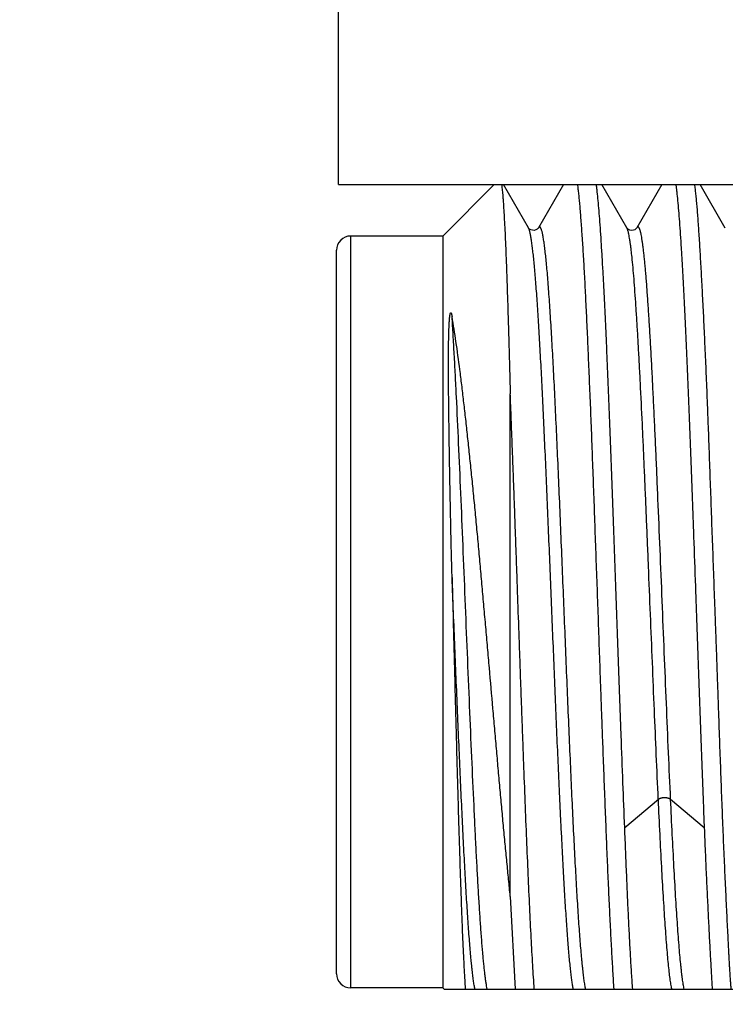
# Model space of a CAD drawing. Header units: inches. Extents: x 0.2 to 16.8, y 0.2 to 10.8.
# Tile 20 of 30: x 9.965 to 10.164, y 6.391 to 6.669. Entities that reach past the tile are written whole.
import ezdxf

# ---------------------------------------------------------------- set-up
doc = ezdxf.new("R2010")
doc.units = ezdxf.units.IN
doc.header["$LTSCALE"] = 0.935
doc.header["$MEASUREMENT"] = 0
doc.layers.get('0').update_dxf_attribs({"linetype": 'CONTINUOUS'})
doc.layers.add('DIMENSIONS', color=7, linetype='CONTINUOUS')
doc.styles.get("Standard").update_dxf_attribs({"font": 'txt', "width": 0.8})
doc.dimstyles.new('DIMSTYLE_1', dxfattribs={"dimtxt": 0.125, "dimasz": 0.18, "dimexe": 0.18, "dimexo": 0.0625, "dimgap": 0.09, "dimtad": 0, "dimtih": 1, "dimtoh": 1, "dimdec": 3, "dimzin": 4, "dimdsep": 46, "dimtxsty": 'STANDARD', "dimblk": '_FILLED', "dimblk1": '_FILLED', "dimblk2": '_FILLED', "dimcen": 0.09, "dimadec": 0, "dimazin": 0, "dimtp": 0.01, "dimtm": 0.01, "dimtfac": 1, "dimtdec": 3, "dimtofl": 0, "dimtmove": 0, "dimatfit": 3, "dimldrblk": '_FILLED', "dimfxl": 1, "dimtolj": 1, "dimtzin": 4, "dimarcsym": 0})

# ---------------------------------------------------------------- blocks, each defined once
blk = doc.blocks.new('*D35')
at = {"layer": 'DIMENSIONS', "color": 2, "linetype": 'CONTINUOUS'}
blk.add_line((9.2083754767, 6.0599823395), (9.2083754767, 8.593492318), dxfattribs=at)
at = {"layer": 'DIMENSIONS', "color": 2, "linetype": 'CONTINUOUS', "insert": (9.1458754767, 8.655992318), "char_height": 0.125, "width": 1.325, "attachment_point": 1, "rotation": 90, "line_spacing_factor": 0.9}
blk.add_mtext('1.231{\\Ftxt.shx;\\W1.000000;\\H0.125000; }[31.28]', dxfattribs=at)
blk = doc.blocks.new('_FILLED')
at = {"color": 0, "linetype": 'BYBLOCK'}
blk.add_solid([(0, 0), (-1, 0.1736111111), (-1, -0.1736111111)], dxfattribs=at)

msp = doc.modelspace()

# ---------------------------------------------------------------- linework, layer by layer
at = {"color": 7, "linetype": 'CONTINUOUS'}
for p, q in [((10.0548724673, 6.6224823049), (10.0548724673, 6.8724823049)), ((10.0548724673, 6.6224823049), (10.2693443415, 6.6224823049)), ((10.098825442, 6.6224823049), (10.0843254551, 6.607982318)), ((10.1084442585, 6.6102961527), (10.101392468, 6.6224823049)), ((10.1183419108, 6.6224823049), (10.1112889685, 6.6102938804)), ((10.1362121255, 6.6103008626), (10.129163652, 6.6224823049)), ((10.1461072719, 6.6224823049), (10.1390546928, 6.6102944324)), ((10.1639861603, 6.6102383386), (10.1568975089, 6.6224823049)), ((10.1084591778, 6.6102742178), (10.1084440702, 6.6102988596)), ((10.0843254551, 6.607982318), (10.0583254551, 6.607982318)), ((10.0843254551, 6.607982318), (10.0843254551, 6.395982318)), ((10.0543254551, 6.3999823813), (10.0543254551, 6.6039822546)), ((10.1033254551, 6.4217957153), (10.1033254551, 6.563473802)), ((10.1033254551, 6.4217957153), (10.1047428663, 6.3956573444)), ((10.0843254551, 6.395982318), (10.0583254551, 6.395982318)), ((10.0846504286, 6.3956573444), (10.0843254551, 6.395982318)), ((10.0846504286, 6.3956573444), (10.2878754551, 6.3956573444))]:
    msp.add_line(p, q, dxfattribs=at)
at = {"color": 9, "linetype": 'CONTINUOUS'}
for p, q in [((10.1085604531, 6.6100580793), (10.1084442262, 6.6102962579)), ((10.0583254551, 6.395982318), (10.0583254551, 6.607982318)), ((10.1450934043, 6.4491145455), (10.1356160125, 6.4411222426)), ((10.1580348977, 6.4411222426), (10.1485575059, 6.4491145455))]:
    msp.add_line(p, q, dxfattribs=at)
at = {"color": 7, "linetype": 'CONTINUOUS'}
for points in [[(10.1112889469, 6.6102945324), (10.1112468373, 6.6102307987), (10.111134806, 6.6100981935), (10.110910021, 6.6099047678), (10.1105375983, 6.6096990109), (10.1100567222, 6.6095747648), (10.1095610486, 6.6095924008), (10.1090928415, 6.6097464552), (10.1087525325, 6.6099607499), (10.1085589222, 6.6101442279), (10.1084685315, 6.610260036), (10.1084591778, 6.6102742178)], [(10.1390547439, 6.6102943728), (10.1390436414, 6.6102760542), (10.138966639, 6.6101712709), (10.1387872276, 6.6099907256), (10.1384753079, 6.6097784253), (10.13804685, 6.6096129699), (10.1375656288, 6.6095628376), (10.1370647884, 6.6096582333), (10.1366415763, 6.6098672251), (10.1363788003, 6.6100828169), (10.1362525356, 6.6102308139), (10.136241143, 6.6102469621)]]:
    msp.add_lwpolyline(points, dxfattribs=at)
for centre, start, end in [((10.0583254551, 6.603982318), 90, 180.0000444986), ((10.0583254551, 6.399982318), 179.9999555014, 270)]:
    msp.add_arc(centre, 0.004, start, end, dxfattribs=at)
for points, knots in [([(10.1008762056, 6.6224958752), (10.1009038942, 6.6223013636), (10.1009582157, 6.6218815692), (10.1010340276, 6.6212055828), (10.1011099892, 6.6204386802), (10.1011861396, 6.6195815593), (10.1012625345, 6.6186349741), (10.1013690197, 6.6171965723), (10.1015009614, 6.6151810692), (10.1016546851, 6.6125057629), (10.1018084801, 6.6094944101), (10.101961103, 6.6061558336), (10.1021119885, 6.6025003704), (10.1022627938, 6.5985398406), (10.1024709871, 6.5926866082), (10.1026732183, 6.5864703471), (10.1028455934, 6.5808009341), (10.1029466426, 6.577353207), (10.1030226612, 6.574680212), (10.1030982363, 6.5719519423), (10.1032003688, 6.5682100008), (10.1032762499, 6.5653777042), (10.1033254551, 6.5634727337)], [0, 0, 0, 0, 0.0099757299, 0.0214906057, 0.0345368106, 0.0491042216, 0.0651810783, 0.0827547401, 0.1223373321, 0.1677338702, 0.218814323, 0.2754346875, 0.3374237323, 0.4045750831, 0.4766728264, 0.634804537, 0.7203669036, 0.7646656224, 0.8099352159, 0.8561409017, 0.9032444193, 1, 1, 1, 1]), ([(10.1222670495, 6.6225140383), (10.1223241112, 6.6220880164), (10.1224366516, 6.6211834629), (10.1225952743, 6.6197477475), (10.1227533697, 6.6181573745), (10.1229111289, 6.6164144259), (10.1230689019, 6.6145211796), (10.123227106, 6.612480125), (10.1233863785, 6.6102939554), (10.1236071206, 6.6070977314), (10.1238825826, 6.6027625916), (10.1242035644, 6.5971685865), (10.1245217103, 6.5910745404), (10.1248372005, 6.5845124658), (10.1250960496, 6.5787667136), (10.1253058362, 6.5739623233), (10.1254666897, 6.570214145), (10.1256285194, 6.5663763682), (10.1258465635, 6.5610948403), (10.1261176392, 6.5543075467), (10.1264367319, 6.5459653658), (10.1267530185, 6.5373920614), (10.1270683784, 6.5286327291), (10.1273883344, 6.5197335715), (10.1277121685, 6.5107413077), (10.1280345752, 6.5017029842), (10.1283539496, 6.4926660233), (10.1286182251, 6.48515752), (10.1288297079, 6.4791870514), (10.1289881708, 6.4747501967), (10.1291477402, 6.4703491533), (10.1293610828, 6.4645693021), (10.1296291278, 6.4574768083), (10.1299515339, 6.4491504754), (10.1302707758, 6.4411015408), (10.1305869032, 6.4333722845), (10.1308530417, 6.4271497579), (10.1310684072, 6.4223620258), (10.1312793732, 6.4178528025), (10.1314949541, 6.4134921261), (10.1317143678, 6.4092857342), (10.1318751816, 6.4063106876), (10.1320360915, 6.4034613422), (10.1321961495, 6.4007413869), (10.1323519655, 6.3981542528), (10.132458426, 6.3964744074), (10.1325127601, 6.3956573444)], [0, 0, 0, 0, 0.0056777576, 0.0120401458, 0.0190799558, 0.0267888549, 0.0351573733, 0.0441751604, 0.0538307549, 0.0641118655, 0.0864959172, 0.1112104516, 0.1381266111, 0.1671040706, 0.1979916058, 0.2141015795, 0.2306277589, 0.2475484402, 0.2648414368, 0.3004531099, 0.3372760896, 0.3751173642, 0.4137785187, 0.4530567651, 0.4927460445, 0.5326381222, 0.5725237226, 0.6121935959, 0.6318825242, 0.651439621, 0.6708392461, 0.6900559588, 0.7278401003, 0.7645938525, 0.8001244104, 0.8342454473, 0.8667781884, 0.8823954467, 0.8975525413, 0.9264075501, 0.940067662, 0.9531920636, 0.9657635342, 0.9777657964, 0.9891832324, 1, 1, 1, 1]), ([(10.1356160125, 6.4411222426), (10.1354443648, 6.4453625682), (10.1350997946, 6.4540485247), (10.1346877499, 6.4650173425), (10.1343596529, 6.4740577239), (10.1341124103, 6.4809866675), (10.1338646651, 6.4879828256), (10.1336140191, 6.4950237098), (10.133361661, 6.502086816), (10.1331097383, 6.5091496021), (10.1328593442, 6.5161894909), (10.1326106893, 6.5231839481), (10.1323634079, 6.5301105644), (10.1321160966, 6.5369471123), (10.1318666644, 6.5436716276), (10.1316145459, 6.5502625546), (10.1313625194, 6.5566988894), (10.1311117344, 6.5629600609), (10.1308627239, 6.569026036), (10.1306152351, 6.5748773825), (10.1303682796, 6.5804953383), (10.1301199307, 6.5858618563), (10.1298685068, 6.5909596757), (10.1296166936, 6.5957725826), (10.1293659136, 6.6002852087), (10.1291169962, 6.6044831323), (10.1288698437, 6.6083529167), (10.1286239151, 6.6118821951), (10.1283774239, 6.6150596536), (10.1281285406, 6.6178750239), (10.1279126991, 6.619989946), (10.1277380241, 6.621493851), (10.1276505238, 6.6221825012), (10.1276065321, 6.6225108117)], [0, 0, 0, 0, 0.0701119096, 0.143613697, 0.1813438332, 0.2195666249, 0.2581598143, 0.2970000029, 0.3359629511, 0.3749240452, 0.4137586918, 0.4523426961, 0.4905526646, 0.5282664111, 0.5653633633, 0.6017249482, 0.6372349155, 0.6717797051, 0.7052488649, 0.7375354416, 0.7685363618, 0.7981528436, 0.8262906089, 0.8528598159, 0.877775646, 0.9009587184, 0.9223354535, 0.9418384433, 0.9594070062, 0.974987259, 0.9885316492, 0.9945274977, 1, 1, 1, 1]), ([(10.1500325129, 6.6225106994), (10.1500758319, 6.6221823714), (10.150161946, 6.6214936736), (10.1503342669, 6.6199896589), (10.1505491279, 6.617874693), (10.1507998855, 6.6150594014), (10.1510506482, 6.61188209), (10.1513001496, 6.608352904), (10.1515479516, 6.6044831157), (10.1517943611, 6.6002851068), (10.1520405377, 6.5957723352), (10.1522884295, 6.5909593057), (10.1525400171, 6.5858615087), (10.1527924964, 6.5804951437), (10.1530441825, 6.5748773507), (10.1532941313, 6.5690260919), (10.153542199, 6.5629600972), (10.1537889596, 6.556698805), (10.1540358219, 6.550262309), (10.1542852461, 6.5436713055), (10.1545376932, 6.5369469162), (10.1547904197, 6.5301105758), (10.1551272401, 6.5208350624), (10.1554577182, 6.5114837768), (10.1557858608, 6.5020868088), (10.1560330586, 6.4950235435), (10.1562835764, 6.4879826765), (10.1565361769, 6.4809867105), (10.1567886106, 6.4740579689), (10.1570395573, 6.4672185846), (10.1572885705, 6.4604904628), (10.1575358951, 6.4538951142), (10.1577825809, 6.4474537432), (10.1579502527, 6.4432132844), (10.1580348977, 6.4411222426)], [0, 0, 0, 0, 0.0054713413, 0.0114663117, 0.0250102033, 0.0405912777, 0.0581612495, 0.0776652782, 0.0990422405, 0.1222248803, 0.147140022, 0.1737087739, 0.2018466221, 0.2314635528, 0.2624648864, 0.2947516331, 0.3282207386, 0.362765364, 0.3982751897, 0.4346367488, 0.4717337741, 0.5094475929, 0.5476575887, 0.6250762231, 0.664037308, 0.7030002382, 0.7418404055, 0.7804336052, 0.8186564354, 0.8563866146, 0.8935036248, 0.9298883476, 0.9654254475, 1, 1, 1, 1]), ([(10.1656342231, 6.3956573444), (10.1656077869, 6.3960602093), (10.1655510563, 6.3968773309), (10.1654612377, 6.3981198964), (10.1653863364, 6.3991768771), (10.1653286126, 6.4000395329), (10.1652726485, 6.4009244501), (10.1652068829, 6.4020513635), (10.1651321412, 6.4034283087), (10.1650584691, 6.4048376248), (10.1649829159, 6.4062787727), (10.1649057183, 6.4077513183), (10.1648003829, 6.4097761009), (10.1646683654, 6.4123819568), (10.1645104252, 6.4155964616), (10.164348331, 6.4189242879), (10.164183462, 6.4223611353), (10.1640174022, 6.4259025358), (10.1638507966, 6.4295438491), (10.1636262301, 6.4345847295), (10.1633486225, 6.4410988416), (10.1630259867, 6.4491474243), (10.1627110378, 6.4574737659), (10.1624024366, 6.466034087), (10.1621486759, 6.4732937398), (10.1619437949, 6.4791844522), (10.1617879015, 6.4836512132), (10.1616293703, 6.4881419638), (10.1614672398, 6.4926507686), (10.1613026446, 6.4971717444), (10.1610812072, 6.5032069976), (10.1608035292, 6.5107371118), (10.1604736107, 6.5197290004), (10.1601504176, 6.5286279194), (10.1598350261, 6.5373871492), (10.1595261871, 6.5459606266), (10.1592693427, 6.5529685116), (10.1590620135, 6.5584480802), (10.1589063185, 6.5624500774), (10.1587479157, 6.5663725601), (10.1585346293, 6.5714288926), (10.15826281, 6.5775129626), (10.1579300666, 6.5845080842), (10.1576006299, 6.591069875), (10.1572780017, 6.5971639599), (10.1569633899, 6.6027583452), (10.1567002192, 6.6070940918), (10.1564896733, 6.6102907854), (10.1563364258, 6.6124772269), (10.156182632, 6.6145185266), (10.1560275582, 6.616412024), (10.1558698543, 6.6181551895), (10.1557088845, 6.6197457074), (10.1555456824, 6.6211815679), (10.1554292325, 6.622086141), (10.1553700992, 6.6225121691)], [0, 0, 0, 0, 0.005333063, 0.0108196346, 0.0164564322, 0.01933016, 0.0222402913, 0.0281690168, 0.0342412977, 0.0404557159, 0.0468107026, 0.0533041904, 0.0599339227, 0.0735931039, 0.0877702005, 0.1024469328, 0.1176039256, 0.1332212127, 0.1492782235, 0.1657539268, 0.1998744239, 0.2354039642, 0.2721564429, 0.3099392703, 0.3485543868, 0.3681109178, 0.3877993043, 0.4075936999, 0.4274681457, 0.4473965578, 0.4673528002, 0.5072440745, 0.5469327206, 0.5862104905, 0.6248712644, 0.6627121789, 0.6995347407, 0.7175035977, 0.7351459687, 0.7524388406, 0.7693595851, 0.8019966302, 0.8328859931, 0.8618655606, 0.8887832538, 0.9134980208, 0.9358808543, 0.9461610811, 0.9558159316, 0.9648332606, 0.9732017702, 0.9809114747, 0.9879531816, 0.9943184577, 1, 1, 1, 1]), ([(10.086910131, 6.5116927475), (10.0868622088, 6.5135327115), (10.0867913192, 6.5162873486), (10.0867017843, 6.5199523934), (10.0866168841, 6.5235827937), (10.0865175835, 6.5280798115), (10.0864076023, 6.5334192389), (10.0863080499, 6.5386729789), (10.0862181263, 6.5438276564), (10.0861371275, 6.5488699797), (10.0860751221, 6.5529958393), (10.0860301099, 6.5562308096), (10.0859993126, 6.5586044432), (10.0859716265, 6.5609411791), (10.0859475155, 6.5632398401), (10.0859275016, 6.5654993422), (10.0859122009, 6.5677187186), (10.0859023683, 6.5698971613), (10.0858989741, 6.5720340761), (10.0859026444, 6.5737886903), (10.0859102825, 6.5751713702), (10.0859185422, 6.5761926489), (10.0859296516, 6.5772035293), (10.085943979, 6.5782041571), (10.0859620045, 6.5791947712), (10.0859806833, 6.5800141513), (10.085998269, 6.5806649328), (10.0860128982, 6.5811496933), (10.0860291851, 6.5816323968), (10.0860473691, 6.5821132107), (10.0860677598, 6.582592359), (10.0860907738, 6.5830701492), (10.0861126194, 6.5834675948), (10.0861321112, 6.5837851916), (10.0861478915, 6.5840233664), (10.086165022, 6.5842616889), (10.0861837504, 6.5845003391), (10.0862044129, 6.5847395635), (10.0862236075, 6.5849393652), (10.0862405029, 6.5850997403), (10.0862541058, 6.58522064), (10.0862687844, 6.585342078), (10.0862847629, 6.585464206), (10.086302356, 6.5855872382), (10.0863220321, 6.5857114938), (10.0863406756, 6.5858158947), (10.0863575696, 6.58590035), (10.0863716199, 6.5859647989), (10.0863873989, 6.5860302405), (10.0864024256, 6.5860854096), (10.0864161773, 6.5861302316), (10.086427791, 6.5861647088), (10.0864410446, 6.5861998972), (10.0864567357, 6.5862358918), (10.0864726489, 6.5862660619), (10.0864884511, 6.5862895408), (10.0865020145, 6.5863059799), (10.0865170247, 6.5863188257), (10.0865318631, 6.5863272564), (10.0865456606, 6.5863305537), (10.0865608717, 6.5863301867), (10.0865773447, 6.5863245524), (10.0865936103, 6.5863132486), (10.0866076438, 6.5862996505), (10.0866245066, 6.5862791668), (10.0866429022, 6.5862505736), (10.0866621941, 6.5862137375), (10.0866796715, 6.5861748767), (10.0866957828, 6.5861345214), (10.086710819, 6.5860929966), (10.0867298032, 6.5860360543), (10.0867516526, 6.585963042), (10.0867756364, 6.5858735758), (10.0867979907, 6.5857822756), (10.0868190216, 6.5856894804), (10.0868389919, 6.5855954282), (10.0868579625, 6.5855002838), (10.0868763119, 6.5854041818), (10.0868938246, 6.5853071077), (10.0869045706, 6.5852419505), (10.086910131, 6.5852092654)], [0, 0, 0, 0, 0.072722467, 0.1088729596, 0.1448507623, 0.2162004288, 0.2865954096, 0.3558586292, 0.4238152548, 0.4902899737, 0.5551087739, 0.5868482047, 0.6181174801, 0.6488999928, 0.679180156, 0.7089435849, 0.7381774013, 0.7668707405, 0.7950156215, 0.8226078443, 0.8361962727, 0.8496467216, 0.8629602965, 0.8761389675, 0.8891859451, 0.9021062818, 0.9085213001, 0.9149079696, 0.9212680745, 0.9276039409, 0.9339186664, 0.9402164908, 0.9465034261, 0.9496454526, 0.9527884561, 0.9559344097, 0.9590859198, 0.9622465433, 0.9654213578, 0.9670163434, 0.9686180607, 0.9702282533, 0.9718492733, 0.973484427, 0.9751386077, 0.9768196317, 0.9776741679, 0.9785414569, 0.979425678, 0.9803336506, 0.9808000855, 0.9812779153, 0.9817708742, 0.9822852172, 0.9828288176, 0.9831154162, 0.9834024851, 0.9836679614, 0.9838921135, 0.9840699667, 0.9842211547, 0.9844881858, 0.9847431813, 0.9849986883, 0.9852580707, 0.9857900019, 0.9863382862, 0.9868999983, 0.9874727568, 0.9880547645, 0.9886446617, 0.9898441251, 0.9910652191, 0.9923040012, 0.9935577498, 0.9948244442, 0.9961027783, 0.9973908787, 0.9986900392, 1, 1, 1, 1]), ([(10.1033254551, 6.4217964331), (10.1032453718, 6.4225863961), (10.1030877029, 6.4241784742), (10.1028553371, 6.426585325), (10.1026200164, 6.4290286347), (10.1023781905, 6.4315078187), (10.1021329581, 6.434021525), (10.1018869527, 6.4365676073), (10.1016415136, 6.4391442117), (10.1013124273, 6.4426364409), (10.1009839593, 6.4461647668), (10.1006574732, 6.449727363), (10.1003295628, 6.4533519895), (10.0999217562, 6.457934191), (10.099433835, 6.46348787), (10.0989431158, 6.4691060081), (10.0982810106, 6.4766892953), (10.0976114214, 6.4843154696), (10.0969334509, 6.49196653), (10.0964225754, 6.4977119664), (10.0959127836, 6.5034428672), (10.0954065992, 6.5091458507), (10.0949002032, 6.5148066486), (10.094390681, 6.520410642), (10.0938765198, 6.5259431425), (10.0933567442, 6.5313895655), (10.0928317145, 6.5367357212), (10.092302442, 6.5419680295), (10.0917712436, 6.547073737), (10.0912424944, 6.5520405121), (10.0907160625, 6.5568550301), (10.0901888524, 6.561502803), (10.0896576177, 6.5659691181), (10.0889597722, 6.5715247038), (10.0880827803, 6.5779225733), (10.0873041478, 6.58288347), (10.086910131, 6.5852092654)], [0, 0, 0, 0, 0.0145015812, 0.0292193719, 0.0441623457, 0.0593318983, 0.0747132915, 0.0902898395, 0.1060492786, 0.1219845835, 0.1543533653, 0.1707681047, 0.1873233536, 0.2208227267, 0.2547867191, 0.2891446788, 0.323821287, 0.3938123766, 0.4289625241, 0.4641053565, 0.4991592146, 0.5340431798, 0.5686723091, 0.6029590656, 0.6368148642, 0.6701514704, 0.7028826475, 0.7349249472, 0.7662002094, 0.7966348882, 0.8261490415, 0.8546549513, 0.8820644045, 0.9082948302, 0.9569171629, 1, 1, 1, 1]), ([(10.1100939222, 6.3956573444), (10.1099417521, 6.3979126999), (10.1096403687, 6.4027275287), (10.1092197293, 6.410383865), (10.108803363, 6.4188787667), (10.10838844, 6.4281344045), (10.1079643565, 6.4380656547), (10.1075398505, 6.4485820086), (10.1071935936, 6.4576687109), (10.1069170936, 6.465157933), (10.1067078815, 6.4709099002), (10.1064973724, 6.4767329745), (10.1062848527, 6.4826137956), (10.1060713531, 6.4885389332), (10.1057869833, 6.4964885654), (10.1055054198, 6.5044520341), (10.1052256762, 6.5124110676), (10.105016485, 6.5183536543), (10.1048070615, 6.5242587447), (10.104595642, 6.5301127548), (10.1043825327, 6.5359022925), (10.1041691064, 6.5416141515), (10.1039913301, 6.5463195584), (10.1038490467, 6.550035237), (10.1037429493, 6.5527818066), (10.1036375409, 6.5554993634), (10.103499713, 6.5590601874), (10.1033962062, 6.5617149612), (10.1033254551, 6.563473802)], [0, 0, 0, 0, 0.0403761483, 0.0861682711, 0.1369607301, 0.1922912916, 0.2516558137, 0.3145116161, 0.3802843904, 0.4140777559, 0.4483732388, 0.4830924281, 0.5181558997, 0.5534834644, 0.5889943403, 0.6602409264, 0.6958136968, 0.7312442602, 0.7664515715, 0.8013551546, 0.8358751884, 0.8699327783, 0.9034500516, 0.9199818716, 0.9363498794, 0.9525451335, 0.9685586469, 1, 1, 1, 1]), ([(10.086910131, 6.5116927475), (10.0869895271, 6.5086353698), (10.087146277, 6.5025126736), (10.0873800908, 6.493338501), (10.087615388, 6.4842057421), (10.0878521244, 6.4751790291), (10.0880878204, 6.4663221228), (10.0883192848, 6.4576969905), (10.0885505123, 6.4493633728), (10.0887832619, 6.4413782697), (10.0889811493, 6.4349668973), (10.0891396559, 6.4300529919), (10.0892916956, 6.4254599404), (10.0894785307, 6.4200482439), (10.0896730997, 6.4148653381), (10.0898307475, 6.4110034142), (10.0899463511, 6.4083312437), (10.0900621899, 6.4058151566), (10.0901782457, 6.403459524), (10.0902936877, 6.4012684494), (10.0904078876, 6.3992453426), (10.0905226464, 6.3973935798), (10.0906029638, 6.3962166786), (10.0906429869, 6.3956573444)], [0, 0, 0, 0, 0.0790282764, 0.1582603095, 0.2371346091, 0.3150940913, 0.3915878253, 0.4660752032, 0.5380449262, 0.6070086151, 0.6724952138, 0.703791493, 0.7340483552, 0.7912431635, 0.8437111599, 0.8680669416, 0.8911170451, 0.912823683, 0.9331505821, 0.9520595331, 0.9695187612, 0.9855100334, 1, 1, 1, 1]), ([(10.1378632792, 6.3956573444), (10.1378133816, 6.3963715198), (10.1377076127, 6.3978346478), (10.1375504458, 6.4000812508), (10.1374054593, 6.4024314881), (10.1372654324, 6.404882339), (10.1371236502, 6.4074311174), (10.1369821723, 6.4100754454), (10.1368429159, 6.4128127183), (10.1366565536, 6.4166399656), (10.1364268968, 6.42163479), (10.1361579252, 6.4278672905), (10.1358879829, 6.43439924), (10.1357079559, 6.4388509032), (10.1356160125, 6.4411222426)], [0, 0, 0, 0, 0.0471801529, 0.0966743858, 0.1484160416, 0.2023579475, 0.2584531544, 0.3166446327, 0.3768728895, 0.4390773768, 0.5691656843, 0.7063877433, 0.8501921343, 1, 1, 1, 1]), ([(10.1580348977, 6.4411222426), (10.1581268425, 6.43885087), (10.1583135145, 6.4343993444), (10.1586039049, 6.4278680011), (10.1588949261, 6.4216361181), (10.1591383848, 6.4166416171), (10.159331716, 6.4128144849), (10.1594729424, 6.4100772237), (10.1596119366, 6.4074327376), (10.1597506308, 6.4048837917), (10.1598911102, 6.402433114), (10.1600266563, 6.4000828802), (10.1601500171, 6.397835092), (10.1602359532, 6.3963714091), (10.1602821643, 6.3956573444)], [0, 0, 0, 0, 0.1498141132, 0.2936287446, 0.4308635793, 0.5609646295, 0.6231746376, 0.6834067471, 0.7415997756, 0.7976962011, 0.8516396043, 0.9033732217, 0.9528421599, 1, 1, 1, 1])]:
    msp.add_open_spline(points, degree=3, knots=knots, dxfattribs=at)
at = {"color": 9, "linetype": 'CONTINUOUS'}
for points, knots in [([(10.1245807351, 6.3956600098), (10.1245442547, 6.3958418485), (10.1244718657, 6.396225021), (10.1243277, 6.3970683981), (10.1241501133, 6.3982663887), (10.123944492, 6.39987514), (10.1237779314, 6.4013573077), (10.1236435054, 6.4026546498), (10.1235017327, 6.4040985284), (10.1233255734, 6.4060389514), (10.1231189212, 6.4085267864), (10.1229121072, 6.4112215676), (10.1227051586, 6.4141162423), (10.1224209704, 6.4183546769), (10.1220689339, 6.4240997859), (10.1216567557, 6.4314971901), (10.1212444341, 6.4395183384), (10.1208318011, 6.4480926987), (10.1204187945, 6.4571419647), (10.1200055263, 6.4665848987), (10.1194487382, 6.4797232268), (10.1189009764, 6.4931054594), (10.1183517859, 6.5066131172), (10.1179383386, 6.5167417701), (10.1175248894, 6.5267390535), (10.1171114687, 6.5365177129), (10.116698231, 6.5459929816), (10.1162852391, 6.5550815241), (10.1158726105, 6.563700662), (10.1154600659, 6.5717730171), (10.1150478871, 6.5792289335), (10.1146960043, 6.5850277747), (10.1144119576, 6.5893120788), (10.1142050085, 6.5922422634), (10.1139981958, 6.594972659), (10.1137914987, 6.5974961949), (10.1135848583, 6.599807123), (10.1133784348, 6.6019011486), (10.1131723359, 6.603774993), (10.1129666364, 6.6054254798), (10.1127891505, 6.6066589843), (10.1126451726, 6.6075311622), (10.1125418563, 6.6080995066), (10.1124386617, 6.6086096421), (10.1123356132, 6.6090611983), (10.11223278, 6.6094538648), (10.1121301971, 6.6097873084), (10.1120410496, 6.6100267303), (10.1119683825, 6.6101873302), (10.1119167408, 6.6102864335), (10.111865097, 6.610370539), (10.111813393, 6.6104397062), (10.1117615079, 6.6104940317), (10.1117091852, 6.6105335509), (10.1116560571, 6.610558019), (10.1116020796, 6.6105666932), (10.1115480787, 6.6105590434), (10.1114949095, 6.610535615), (10.1114425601, 6.6104972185), (10.1113906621, 6.6104441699), (10.1113389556, 6.610376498), (10.1113067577, 6.6103251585), (10.1112905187, 6.6102972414)], [0, 0, 0, 0, 0.0025759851, 0.005415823, 0.0118836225, 0.0193954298, 0.0279415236, 0.0325991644, 0.0375113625, 0.0480927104, 0.059661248, 0.0721850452, 0.0856318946, 0.0999694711, 0.1311870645, 0.1655779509, 0.2028751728, 0.2427441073, 0.2848097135, 0.3286962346, 0.3740277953, 0.4674590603, 0.5147251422, 0.5617982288, 0.6082587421, 0.653701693, 0.6977408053, 0.7399911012, 0.7800677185, 0.8175937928, 0.852258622, 0.8837849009, 0.8982846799, 0.9118962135, 0.9245851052, 0.9363171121, 0.9470641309, 0.9568105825, 0.9655427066, 0.9732472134, 0.9799115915, 0.982850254, 0.9855249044, 0.9879345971, 0.9900787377, 0.9919572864, 0.9935711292, 0.9949228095, 0.9955021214, 0.9960185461, 0.9964739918, 0.9968715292, 0.9972158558, 0.9975141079, 0.9977771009, 0.9980202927, 0.99826285, 0.9985239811, 0.9988192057, 0.999159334, 0.9995514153, 1, 1, 1, 1]), ([(10.1450915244, 6.4491129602), (10.1447005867, 6.4575199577), (10.1441429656, 6.4703823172), (10.1434226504, 6.4877754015), (10.1428709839, 6.5012932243), (10.1424118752, 6.5126024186), (10.1420421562, 6.5216018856), (10.1417654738, 6.5282537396), (10.1414882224, 6.5348020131), (10.1412102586, 6.5412202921), (10.1409332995, 6.5474832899), (10.1405712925, 6.5554552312), (10.1402053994, 6.5631420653), (10.1398288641, 6.5705129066), (10.1395514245, 6.5756505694), (10.1392737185, 6.5804965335), (10.1389973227, 6.5850322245), (10.1387221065, 6.5892412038), (10.1384473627, 6.5931081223), (10.1381728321, 6.5966178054), (10.1378979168, 6.5997551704), (10.1376601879, 6.602129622), (10.1374674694, 6.6038322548), (10.1373288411, 6.604959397), (10.1371907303, 6.605984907), (10.1370530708, 6.6069080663), (10.1369158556, 6.6077282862), (10.1367790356, 6.6084449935), (10.1366608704, 6.6089763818), (10.1365649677, 6.6093486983), (10.1364962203, 6.6095893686), (10.1364275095, 6.609803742), (10.1363588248, 6.6099917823), (10.1362901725, 6.6101534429), (10.1362408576, 6.6102506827), (10.1362158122, 6.6102944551)], [0, 0, 0, 0, 0.1563113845, 0.2391151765, 0.323317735, 0.407586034, 0.449333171, 0.490605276, 0.5312373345, 0.5710628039, 0.6099233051, 0.647673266, 0.7192777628, 0.7528516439, 0.7847498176, 0.8148381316, 0.8430029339, 0.8691469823, 0.8931778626, 0.9150035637, 0.9345304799, 0.951670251, 0.9593227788, 0.9663548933, 0.9727619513, 0.9785409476, 0.9836895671, 0.9882064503, 0.9920913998, 0.9937974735, 0.9953465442, 0.9967394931, 0.9979776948, 0.9990633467, 1, 1, 1, 1]), ([(10.1485575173, 6.4491145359), (10.1483527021, 6.45350977), (10.1479481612, 6.4625384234), (10.1473601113, 6.4763546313), (10.1467715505, 6.4906309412), (10.1461829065, 6.5051115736), (10.1455943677, 6.5195375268), (10.1450995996, 6.531406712), (10.144700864, 6.5406781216), (10.1444046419, 6.5473891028), (10.144108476, 6.5538948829), (10.1438123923, 6.5601674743), (10.1435164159, 6.5661791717), (10.1432205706, 6.5719022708), (10.142924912, 6.5773091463), (10.1426293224, 6.5823739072), (10.1423338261, 6.5870740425), (10.1420386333, 6.5913904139), (10.1417865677, 6.5947391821), (10.1415834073, 6.5972130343), (10.1414353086, 6.5989099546), (10.1412872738, 6.6004978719), (10.1411393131, 6.6019746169), (10.1409914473, 6.6033380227), (10.1408436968, 6.6045860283), (10.1406960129, 6.6057170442), (10.1405485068, 6.606730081), (10.1404012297, 6.6076246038), (10.1402743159, 6.6082949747), (10.1401715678, 6.6087712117), (10.1400976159, 6.6090841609), (10.1400237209, 6.6093671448), (10.1399498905, 6.6096201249), (10.1398761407, 6.6098430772), (10.1398024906, 6.6100360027), (10.1397289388, 6.6101989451), (10.1396554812, 6.610332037), (10.1395818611, 6.6104355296), (10.1395076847, 6.6105098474), (10.1394414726, 6.6105483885), (10.139389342, 6.6105610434), (10.1393514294, 6.6105622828), (10.1393135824, 6.6105555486), (10.1392759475, 6.6105409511), (10.1392385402, 6.6105186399), (10.1391862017, 6.6104765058), (10.1391216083, 6.6104023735), (10.1390772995, 6.6103333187), (10.1390547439, 6.6102943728)], [0, 0, 0, 0, 0.0812915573, 0.1669745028, 0.2554901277, 0.345275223, 0.4347300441, 0.5222362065, 0.5647528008, 0.6061807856, 0.6463445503, 0.6850737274, 0.7221980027, 0.7575471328, 0.7909509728, 0.8222409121, 0.8512792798, 0.8779586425, 0.9021731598, 0.9133231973, 0.9238176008, 0.9336433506, 0.9427875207, 0.9512373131, 0.9589801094, 0.9660054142, 0.972310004, 0.9778927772, 0.9827534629, 0.984913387, 0.9868934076, 0.9886940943, 0.9903163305, 0.9917614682, 0.9930315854, 0.9941299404, 0.9950618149, 0.9958361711, 0.9964690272, 0.9969900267, 0.9972250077, 0.997453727, 0.9976857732, 0.9979303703, 0.9981954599, 0.9984873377, 0.9991684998, 1, 1, 1, 1]), ([(10.1211132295, 6.3956571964), (10.1210789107, 6.3958290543), (10.1210107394, 6.3961902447), (10.1208748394, 6.3969814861), (10.1207069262, 6.3980988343), (10.1205119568, 6.3995922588), (10.1203168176, 6.4012859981), (10.1201218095, 6.4031774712), (10.1199271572, 6.4052638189), (10.1197329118, 6.4075416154), (10.1194640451, 6.4109474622), (10.1191303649, 6.4156445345), (10.1187405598, 6.4217804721), (10.1184223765, 6.4272959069), (10.1181666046, 6.4320103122), (10.1179714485, 6.4357578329), (10.117776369, 6.4396367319), (10.1175120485, 6.4450479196), (10.1171822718, 6.4520782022), (10.1167910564, 6.4607942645), (10.1163997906, 6.469833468), (10.1160099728, 6.4791260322), (10.115487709, 6.4918103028), (10.1149687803, 6.5045852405), (10.1144468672, 6.5173493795), (10.1140564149, 6.5267907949), (10.1136660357, 6.5360363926), (10.1132756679, 6.5450143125), (10.1128853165, 6.5536549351), (10.1124950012, 6.5618889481), (10.1121044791, 6.5696497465), (10.1117151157, 6.576876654), (10.1113265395, 6.5835153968), (10.1109385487, 6.5895148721), (10.110604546, 6.5940912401), (10.1103333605, 6.5973947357), (10.1101378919, 6.5995924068), (10.1099429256, 6.6015974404), (10.1097484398, 6.603406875), (10.1095543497, 6.6050177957), (10.1093873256, 6.6062341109), (10.1092520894, 6.6071052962), (10.1091545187, 6.6076822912), (10.1090569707, 6.6082074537), (10.1089594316, 6.6086804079), (10.1088619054, 6.609100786), (10.1087643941, 6.6094683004), (10.1086670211, 6.6097827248), (10.1085964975, 6.609972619), (10.1085604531, 6.6100580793)], [0, 0, 0, 0, 0.0024467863, 0.0051314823, 0.0112084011, 0.0182202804, 0.0261581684, 0.0350113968, 0.0447677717, 0.0554130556, 0.0669282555, 0.0924665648, 0.1211560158, 0.1527679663, 0.1695985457, 0.1870734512, 0.2051602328, 0.2238226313, 0.2627123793, 0.3034221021, 0.3456353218, 0.3890323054, 0.4332753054, 0.5228781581, 0.5675380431, 0.6116320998, 0.6548081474, 0.6967364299, 0.7370966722, 0.7755680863, 0.8118254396, 0.8455867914, 0.8766133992, 0.9046711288, 0.9295234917, 0.9406755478, 0.9509480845, 0.9603273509, 0.9688006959, 0.9763556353, 0.9829803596, 0.9859405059, 0.9886641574, 0.9911502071, 0.9933976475, 0.9954057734, 0.9971745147, 0.9987050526, 1, 1, 1, 1]), ([(10.0968098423, 6.3956583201), (10.0967540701, 6.3959352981), (10.0966443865, 6.3965332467), (10.0964910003, 6.3974970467), (10.0963374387, 6.3985900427), (10.0961836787, 6.3998107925), (10.0960297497, 6.401157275), (10.0958756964, 6.4026272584), (10.0957215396, 6.4042185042), (10.0955090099, 6.4065756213), (10.0952458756, 6.4098086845), (10.0949387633, 6.4140221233), (10.0946312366, 6.4186664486), (10.0943235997, 6.423720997), (10.0940157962, 6.4291610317), (10.0937077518, 6.4349579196), (10.0933995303, 6.4410814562), (10.0929802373, 6.4498117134), (10.092461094, 6.4613095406), (10.091849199, 6.4756488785), (10.0912366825, 6.4905042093), (10.0906239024, 6.505582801), (10.0900111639, 6.5205911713), (10.089398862, 6.5352366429), (10.0887873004, 6.5492301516), (10.0882670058, 6.5603576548), (10.0878464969, 6.5687295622), (10.0875384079, 6.5745412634), (10.0872305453, 6.5799991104), (10.0870174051, 6.5835160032), (10.0869100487, 6.5852105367)], [0, 0, 0, 0, 0.0044646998, 0.0096050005, 0.0154208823, 0.0219052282, 0.0290473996, 0.0368364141, 0.0452610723, 0.0543100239, 0.0742348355, 0.0965184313, 0.121067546, 0.1477854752, 0.1765387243, 0.2071691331, 0.2395179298, 0.2734262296, 0.3452849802, 0.421393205, 0.500224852, 0.5802307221, 0.6598642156, 0.7375870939, 0.8118629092, 0.8812027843, 0.9136173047, 0.9443237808, 0.9731690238, 1, 1, 1, 1]), ([(10.0933429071, 6.3956570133), (10.093307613, 6.3958323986), (10.0932375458, 6.3962016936), (10.0930979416, 6.3970137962), (10.0929259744, 6.3981662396), (10.0927269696, 6.3997121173), (10.0925656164, 6.4011346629), (10.0924353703, 6.4023777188), (10.0922982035, 6.4037571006), (10.0921276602, 6.4056068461), (10.0919274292, 6.40797451), (10.091727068, 6.4105353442), (10.0915265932, 6.4132844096), (10.0912511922, 6.4173114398), (10.0909101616, 6.4227754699), (10.0905113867, 6.4298151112), (10.0901119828, 6.4374522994), (10.0897121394, 6.4456210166), (10.0893119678, 6.4542546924), (10.0889117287, 6.4632841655), (10.088371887, 6.4758966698), (10.0877056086, 6.4920689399), (10.0871766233, 6.5051152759), (10.0869077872, 6.5116927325)], [0, 0, 0, 0, 0.0046168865, 0.0096996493, 0.0212644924, 0.0346836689, 0.0499214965, 0.0582101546, 0.0669385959, 0.0856944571, 0.1061481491, 0.1282582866, 0.1519832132, 0.1772810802, 0.2324258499, 0.293265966, 0.3592428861, 0.4297867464, 0.5043272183, 0.5822901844, 0.6630380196, 0.8301146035, 1, 1, 1, 1]), ([(10.1485575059, 6.4491145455), (10.1485115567, 6.4491532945), (10.1484080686, 6.4492265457), (10.1482332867, 6.4493202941), (10.148034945, 6.4494025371), (10.1478169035, 6.4494722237), (10.1475829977, 6.4495283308), (10.1472521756, 6.4495840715), (10.1468254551, 6.4496131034), (10.1463987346, 6.4495840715), (10.1460679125, 6.4495283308), (10.1458340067, 6.4494722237), (10.1456159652, 6.4494025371), (10.1454176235, 6.4493202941), (10.1452428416, 6.4492265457), (10.1451393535, 6.4491532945), (10.1450934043, 6.4491145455)], [0, 0, 0, 0, 0.0492838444, 0.1035331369, 0.1623406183, 0.225087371, 0.2910378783, 0.3593969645, 0.5000000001, 0.6406030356, 0.7089621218, 0.7749126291, 0.8376593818, 0.8964668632, 0.9507161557, 1, 1, 1, 1]), ([(10.1488856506, 6.3957011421), (10.1488436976, 6.3959081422), (10.1487606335, 6.3963475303), (10.1486427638, 6.3970454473), (10.1485247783, 6.3978184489), (10.1483605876, 6.3989979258), (10.1481579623, 6.4006593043), (10.1479231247, 6.4028759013), (10.1476881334, 6.4053838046), (10.1474527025, 6.4081743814), (10.147216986, 6.4112366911), (10.1469810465, 6.4145594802), (10.1467449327, 6.4181314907), (10.1464208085, 6.4233595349), (10.1460195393, 6.4304334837), (10.1455494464, 6.4395165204), (10.1452462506, 6.4458345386), (10.1450934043, 6.4491145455)], [0, 0, 0, 0, 0.0118279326, 0.0250395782, 0.0396358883, 0.0556166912, 0.0917270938, 0.1333580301, 0.1804400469, 0.232785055, 0.2901871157, 0.3524390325, 0.4193327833, 0.4906597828, 0.645777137, 0.8161164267, 1, 1, 1, 1]), ([(10.1523575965, 6.3956759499), (10.1523159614, 6.3958818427), (10.1522333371, 6.3963195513), (10.1521154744, 6.3970158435), (10.1519964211, 6.3977888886), (10.1518765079, 6.3986380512), (10.1517566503, 6.399562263), (10.1516375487, 6.4005607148), (10.1515189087, 6.4016331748), (10.1513559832, 6.4032100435), (10.1511541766, 6.4053618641), (10.150918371, 6.4081547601), (10.1506823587, 6.4112193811), (10.1504461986, 6.4145440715), (10.1502099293, 6.4181174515), (10.1498856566, 6.4233467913), (10.1494841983, 6.4304230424), (10.1490138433, 6.4395104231), (10.1487104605, 6.4458322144), (10.1485575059, 6.4491145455)], [0, 0, 0, 0, 0.0117579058, 0.0249305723, 0.0395270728, 0.0555370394, 0.0729320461, 0.0916910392, 0.1118197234, 0.1333274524, 0.180423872, 0.2327914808, 0.2902115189, 0.3524694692, 0.419355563, 0.4906637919, 0.6457378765, 0.8160755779, 1, 1, 1, 1])]:
    msp.add_open_spline(points, degree=3, knots=knots, dxfattribs=at)

# ---------------------------------------------------------------- dimensions: what is measured, and where the dimension line sits
at = {"layer": 'DIMENSIONS', "color": 2, "linetype": 'CONTINUOUS'}
dim = msp.add_ordinate_dim(feature_location=(9.2083754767, 6.0599823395), offset=(0, 2.533509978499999), dtype=1, origin=(10.4398754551, 5.9974823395), dimstyle='DIMSTYLE_1', dxfattribs=at)
dim.commit()
dim.dimension.update_dxf_attribs({"geometry": '*D35', "text_midpoint": (9.2083754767, 9.318492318)})

doc.saveas('drawing.dxf')
